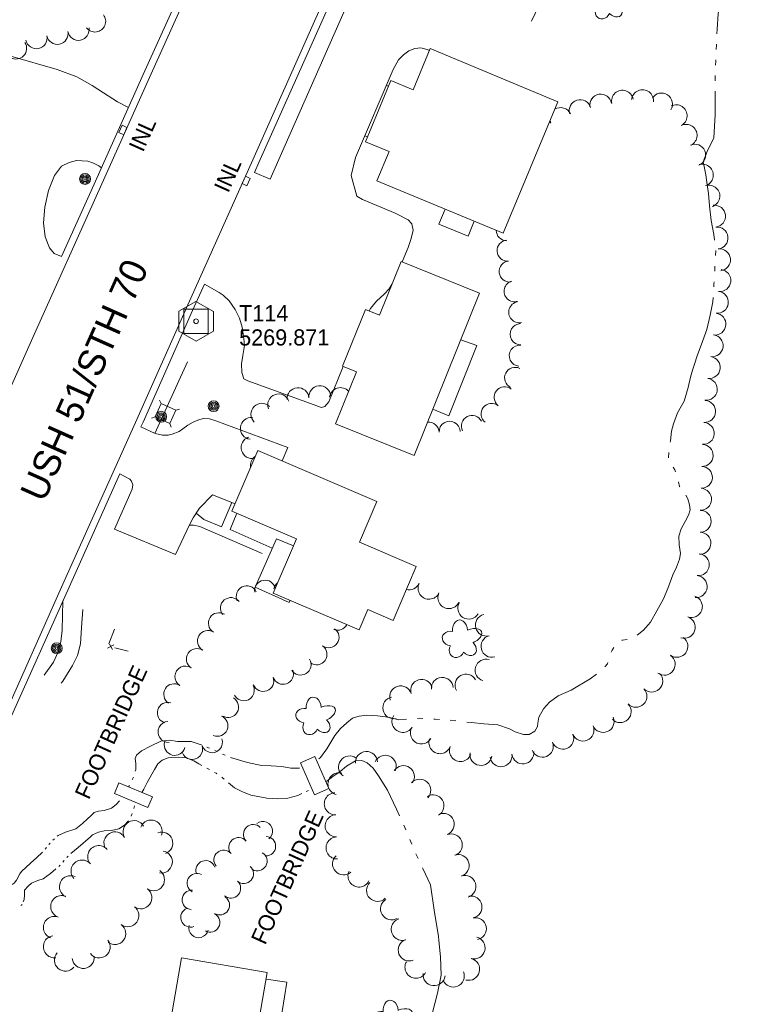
# Model space of a CAD drawing. Header units: feet. Extents: x 189933 to 191892, y 261782 to 262933.
# Tile 5 of 7: x 191370 to 191637, y 262130 to 262496. Entities that reach past the tile are written whole.
import ezdxf
from ezdxf.enums import TextEntityAlignment as Align

# ---------------------------------------------------------------- set-up
doc = ezdxf.new("R2010")
doc.units = ezdxf.units.FT
doc.header["$MEASUREMENT"] = 0
for name, pattern in [('DGN Style 3', [136.13208, 97.2372, -38.89488]), ('DGN Style 4', [155.676757, 77.78976, -38.89488, 0.097237, -38.89488]), ('DGN Style 5', [68.06604, 29.17116, -38.89488]), ('DGN Style 6', [184.945154, 0.097237, -38.89488, 68.06604, -38.89488, 0.097237, -38.89488])]:
    doc.linetypes.add(name, pattern=pattern)
for name, color, linetype, lineweight in [('E_DWY', 3, 'DGN Style 3', 0), ('E_LAND_Vegetation', 20, 'Continuous', 0), ('E_MAP_Control', 251, 'Continuous', 0), ('E_MISCPROP', 43, 'Continuous', 0), ('E_MISCPROP_HvyDash', 251, 'DGN Style 3', 13), ('E_MISCPROP_HvyLine', 251, 'Continuous', 13), ('E_MISCPROP_Railing', 43, 'Continuous', 0), ('E_PATH_Sidewalk', 3, 'DGN Style 5', 0), ('E_RDWY', 43, 'Continuous', 13), ('E_RDWY_Name', 231, 'Continuous', 0), ('E_UTL_AboveGroundPipe', 43, 'DGN Style 4', 0), ('E_WTR', 251, 'DGN Style 6', 0)]:
    doc.layers.add(name, color=color, linetype=linetype, lineweight=lineweight)
doc.styles.add('Style-IGR_FONT_0', font='IGR_FONT_0.shx')

# ---------------------------------------------------------------- blocks, each defined once
blk = doc.blocks.new('TP')
at = {"layer": 'E_MAP_Control', "color": 151, "linetype": 'Continuous', "lineweight": 0, "flags": 128}
for points in [[(-6.41, 3.76), (-6.41, -3.63), (0.05, -7.36), (6.44, -3.69), (6.44, 3.64), (-0.08, 7.37)], [(-4.5, -4.5), (-4.5, 4.5), (4.5, 4.5), (4.5, -4.5)]]:
    blk.add_lwpolyline(points, close=True, dxfattribs=at)
at = {"layer": 'E_MAP_Control', "color": 151, "linetype": 'Continuous', "lineweight": 0}
blk.add_circle((0, 0), 0.871, dxfattribs=at)
blk = doc.blocks.new('FOOT')
at = {"layer": 'E_MISCPROP_Railing', "color": 43, "linetype": 'Continuous', "lineweight": 0, "style": 'Style-IGR_FONT_0'}
blk.add_text('FOOTBRIDGE', height=6, rotation=359.9999, dxfattribs=at).set_placement((-27.43, 0), align=Align.MIDDLE_LEFT)
blk = doc.blocks.new('FOOT_1')
at = {"layer": 'E_MISCPROP_Railing', "color": 43, "linetype": 'Continuous', "lineweight": 0, "style": 'Style-IGR_FONT_0'}
blk.add_text('FOOTBRIDGE', height=6, rotation=359.9999, dxfattribs=at).set_placement((-27.43, 0), align=Align.MIDDLE_LEFT)
blk = doc.blocks.new('INLT_1')
at = {"layer": 'E_MISCPROP_Railing', "color": 43, "linetype": 'Continuous', "lineweight": 0, "flags": 128}
blk.add_lwpolyline([(3, -2), (3, 0), (0, 0), (0, -2), (3, -2)], dxfattribs=at)
blk = doc.blocks.new('INL_1')
at = {"layer": 'E_MISCPROP_Railing', "color": 43, "linetype": 'Continuous', "lineweight": 0, "style": 'Style-IGR_FONT_0'}
blk.add_text('INL', height=6, rotation=360, dxfattribs=at).set_placement((-5.79, -2.75))
blk = doc.blocks.new('INLT_2')
at = {"layer": 'E_MISCPROP_Railing', "color": 43, "linetype": 'Continuous', "lineweight": 0, "flags": 128}
blk.add_lwpolyline([(3, -2), (3, 0), (0, 0), (0, -2), (3, -2)], dxfattribs=at)
blk = doc.blocks.new('INL_2')
at = {"layer": 'E_MISCPROP_Railing', "color": 43, "linetype": 'Continuous', "lineweight": 0, "style": 'Style-IGR_FONT_0'}
blk.add_text('INL', height=6, rotation=0.0001, dxfattribs=at).set_placement((-5.79, -2.75))
blk = doc.blocks.new('PED')
at = {"layer": 'E_UTL_AboveGroundPipe', "color": 251, "linetype": 'Continuous', "lineweight": 13}
for p, q in [((-2.34, 2.71), (-3.29, 3.77)), ((3.06, 2.71), (4.02, 3.77)), ((-3.29, -4.35), (-2.34, -3.28)), ((4.02, -4.35), (3.06, -3.29))]:
    blk.add_line(p, q, dxfattribs=at)
at = {"layer": 'E_UTL_AboveGroundPipe', "color": 251, "linetype": 'Continuous', "lineweight": 13, "flags": 128}
blk.add_lwpolyline([(-2.34, -3.28), (3.06, -3.29), (3.06, 2.71), (-2.34, 2.71)], close=True, dxfattribs=at)
blk = doc.blocks.new('POLE_1')
at = {"layer": 'E_MISCPROP', "color": 1, "linetype": 'Continuous', "lineweight": 0}
for radius in [2.02, 1.51, 1.01, 0.504]:
    blk.add_circle((0.03, -0.08), radius, dxfattribs=at)
blk = doc.blocks.new('POLE_2')
at = {"layer": 'E_MISCPROP', "color": 1, "linetype": 'Continuous', "lineweight": 0}
for radius in [2.02, 1.51, 1.01, 0.504]:
    blk.add_circle((0.03, -0.09), radius, dxfattribs=at)
blk = doc.blocks.new('TREE_1')
at = {"layer": 'E_LAND_Vegetation', "color": 94, "linetype": 'Continuous', "lineweight": 0}
for centre, major_axis, ratio in [((-1.07, 3.38), (0.91, -3.32), 0.782863), ((2.88, 1.66), (-3.52, -1.95), 0.691916), ((-3.74, -0.07), (3.29, -0.08), 0.832022), ((-1.48, -3.67), (1.2, 3.24), 0.716896), ((2.54, -2.64), (-3.34, 3.06), 0.560249)]:
    blk.add_ellipse(centre, major_axis=major_axis, ratio=ratio, start_param=1.570796, end_param=4.712389, dxfattribs=at)
blk = doc.blocks.new('TREE_2')
at = {"layer": 'E_LAND_Vegetation', "color": 94, "linetype": 'Continuous', "lineweight": 0}
for centre, major_axis, ratio in [((-1.07, 3.38), (0.91, -3.32), 0.782863), ((2.88, 1.66), (-3.52, -1.95), 0.691916), ((-3.74, -0.07), (3.29, -0.08), 0.832022), ((-1.48, -3.66), (1.2, 3.24), 0.716896), ((2.54, -2.64), (-3.34, 3.06), 0.560249)]:
    blk.add_ellipse(centre, major_axis=major_axis, ratio=ratio, start_param=1.570796, end_param=4.712389, dxfattribs=at)

msp = doc.modelspace()

# ---------------------------------------------------------------- linework, layer by layer
at = {"layer": 'E_DWY', "color": 2, "linetype": 'DGN Style 3', "lineweight": 0, "flags": 128}
for points in [[(191498.36, 262531.33), (191500.67, 262529.87), (191502.3, 262529.35), (191504.98, 262529.27), (191509.73, 262529.43), (191515.1, 262529.99), (191520.55, 262530.42), (191527.23, 262530.8), (191533.36, 262530.92), (191537.98, 262529.98), (191544.01, 262528.5), (191557.36, 262524.86), (191563.69, 262522.32), (191565.78, 262520.61), (191567.06, 262517.17), (191566.88, 262511.17), (191565.03, 262506.12), (191555.58, 262485.89), (191552.84, 262481.2), (191548.55, 262473.79)], [(191456.86, 262438.8), (191462.75, 262436.33), (191490.08, 262498.3), (191484.59, 262500.87)], [(191521.82, 262484.03), (191520.98, 262484.41), (191518.62, 262485.09), (191516.4, 262484.84), (191514.16, 262483.95), (191512.18, 262482.49), (191510.38, 262480.62), (191508.35, 262477), (191494.46, 262444.37), (191492.74, 262437.66), (191494.86, 262430.04), (191497.05, 262428.76), (191509.14, 262423.72), (191509.93, 262423.32)], [(191410.11, 262462.93), (191406.08, 262465.08), (191400.84, 262468.43), (191396.67, 262471.06), (191390.99, 262474.37), (191383.64, 262477.04), (191366.44, 262481.95)], [(191385.28, 262407.55), (191382.49, 262408.75), (191380.74, 262410.85), (191379.2, 262414.91), (191378.5, 262420.05), (191378.99, 262425.87), (191380.45, 262432.11), (191382.61, 262437.7), (191385.22, 262441.15), (191388.08, 262442.46), (191390.83, 262443.25), (191394.97, 262443), (191397.11, 262442.3), (191399.07, 262441.23), (191400.08, 262440.55)], [(191509.93, 262423.32), (191513.95, 262421.28), (191515.36, 262419.74), (191515.77, 262417.38), (191515.07, 262414.3), (191513.97, 262410.89), (191511.71, 262405.62)], [(191489.83, 262366.82), (191484.53, 262353.66), (191483.01, 262351.89), (191481.81, 262351.5), (191454.47, 262361.49), (191452.97, 262362.23), (191452.14, 262364.48), (191452.11, 262367.72), (191452.51, 262370.86), (191453.16, 262374.52), (191452.96, 262377.03), (191452.33, 262381.38), (191451.27, 262384.76), (191449.73, 262387.89), (191447.52, 262391.18), (191445.27, 262393.24), (191443.75, 262394.28), (191438.28, 262397.38)], [(191508.03, 262397.5), (191506.94, 262395.62), (191505.07, 262393.67), (191502.17, 262391.06), (191499.93, 262388.29), (191499.47, 262387.41)], [(191414.75, 262344.41), (191419.99, 262341.9), (191422.71, 262341.31), (191424.88, 262341.27), (191426.37, 262341.6), (191428.95, 262342.67), (191432.17, 262344.94), (191434.1, 262346.1), (191435.84, 262346.89), (191437.82, 262347.41), (191440.14, 262347.3), (191442.57, 262346.62), (191469.26, 262336.66), (191467.22, 262331.69)], [(191449.7, 262315.84), (191441.26, 262319.17), (191436.53, 262314.18), (191434.14, 262310.6), (191432.75, 262307.97), (191427.55, 262297.02), (191404.87, 262306.43), (191411.51, 262321.24), (191411.74, 262322.85), (191411.28, 262324.18), (191410.64, 262324.92), (191406.88, 262326.87)]]:
    msp.add_lwpolyline(points, dxfattribs=at)
at = {"layer": 'E_LAND_Vegetation', "color": 94, "linetype": 'Continuous', "lineweight": 0}
for centre, radius, start, end in [((191397.67, 262494.92), 3.97, 217.3799, 37.3799), ((191391.55, 262491.83), 3.97, 190.2879, 10.2879), ((191375.92, 262488.73), 3.97, 191.6845, 11.6845), ((191383.7, 262490.34), 3.97, 191.6845, 11.6845), ((191368.33, 262484.88), 3.97, 239.2417, 32.6057), ((191585.44, 262463.8), 4.07, 9.5215, 189.5214), ((191593.51, 262465.26), 4.07, 11.4848, 191.4848), ((191600.97, 262465.43), 4.07, 353.6116, 173.6116), ((191608.04, 262464.21), 4.07, 327.2715, 147.2715), ((191570.52, 262458.82), 4.07, 24.9591, 121.9665), ((191577.83, 262461.75), 4.07, 17.3162, 197.3162), ((191613.47, 262459.86), 4.07, 296.9573, 116.9573), ((191563.51, 262455.18), 4.07, 31.8624, 41.8881), ((191570.52, 262458.82), 4.07, 192.8455, 204.9591), ((191617.16, 262452.6), 4.07, 296.9573, 116.9573), ((191620.33, 262445.23), 4.07, 293.0747, 113.0747), ((191623.19, 262437.82), 4.07, 287.2827, 107.2827), ((191625.61, 262430.04), 4.07, 287.2827, 107.2827), ((191627.71, 262422.56), 4.07, 276.5058, 96.5058), ((191550.57, 262417.37), 3.92, 181.1979, 267.1283), ((191628.63, 262414.47), 4.07, 276.5058, 96.5058), ((191550.89, 262409.78), 3.92, 94.4776, 274.4776), ((191629.55, 262406.37), 4.07, 276.5058, 96.5058), ((191551.67, 262402.04), 3.92, 96.6381, 276.6381), ((191629.68, 262398.7), 4.07, 263.5711, 83.571), ((191553.51, 262394.72), 3.92, 105.6392, 285.6392), ((191628.77, 262390.61), 4.07, 263.5711, 83.5711), ((191555.22, 262386.93), 3.92, 101.5058, 281.5058), ((191627.85, 262382.51), 4.07, 263.5711, 83.571), ((191555.73, 262378.77), 3.92, 90.5382, 270.5382), ((191626.82, 262374.47), 4.07, 262.3859, 82.3859), ((191555.41, 262370.76), 3.92, 84.7868, 264.7868), ((191625.74, 262366.4), 4.07, 262.3859, 82.3859), ((191553.7, 262362.54), 3.92, 64.0168, 244.0168), ((191624.66, 262358.32), 4.07, 262.3859, 82.3859), ((191473.06, 262354.82), 4.06, 5.0373, 185.0373), ((191481.14, 262355.54), 4.06, 5.0373, 185.0373), ((191488.79, 262354.88), 4.06, 41.104, 172.5221), ((191549.81, 262355.3), 3.92, 51.6629, 231.6629), ((191459.63, 262349.04), 4.06, 45.3998, 225.3998), ((191465.86, 262352.51), 4.06, 20.6512, 200.6512), ((191624.03, 262350.07), 4.07, 266.5348, 86.5348), ((191544.94, 262349.14), 3.92, 51.6629, 231.6629), ((191455.72, 262343.79), 4.06, 83.8589, 263.8589), ((191521.51, 262342.23), 3.92, 2.1637, 94.8716), ((191529.36, 262342.52), 3.92, 2.1637, 182.1637), ((191537.67, 262344.69), 3.92, 27.0371, 207.0371), ((191623.54, 262341.94), 4.07, 266.5348, 86.5348), ((191456.01, 262336.65), 4.06, 108.5174, 282.8722), ((191623.12, 262333.75), 4.07, 267.9702, 87.9702), ((191459.43, 262330.04), 4.06, 125.9839, 190.9688), ((191622.84, 262325.61), 4.07, 267.9702, 87.9702), ((191622.55, 262317.47), 4.07, 267.9702, 87.9702), ((191622.39, 262309.29), 4.07, 269.1461, 89.1461), ((191622.28, 262301.14), 4.07, 269.1461, 89.1461), ((191621.67, 262293.17), 4.07, 264.598, 84.598), ((191460.84, 262283.55), 3.89, 13.9816, 187.7518), ((191620.9, 262285.06), 4.07, 264.598, 84.598), ((191454.02, 262281.45), 3.89, 25.4399, 205.4399), ((191467.89, 262283.38), 3.89, 128.9061, 167.939), ((191514.34, 262287.95), 4.07, 254.8688, 334.5488), ((191521.7, 262284.44), 4.07, 154.5488, 334.5488), ((191448.14, 262277.08), 3.89, 38.9879, 218.9879), ((191529.05, 262280.94), 4.07, 154.5488, 334.5488), ((191619.12, 262277.63), 4.07, 251.1109, 71.1109), ((191536.44, 262277.05), 4.07, 148.0346, 328.0346), ((191443.68, 262271.46), 3.89, 58.054, 238.054), ((191543.02, 262270.75), 4.07, 104.5591, 284.5591), ((191616.48, 262269.92), 4.07, 251.1109, 71.1109), ((191484.4, 262266.25), 3.89, 234.7411, 54.741), ((191487.73, 262272.72), 3.89, 249.174, 332.958), ((191439.64, 262264.86), 3.89, 59.5591, 239.5591), ((191545.07, 262262.87), 4.07, 104.5591, 284.5591), ((191613.74, 262262.87), 4.07, 234.7255, 54.7255), ((191435.48, 262258.16), 3.89, 56.3241, 236.3241), ((191479.91, 262259.89), 3.89, 234.7411, 54.741), ((191474.04, 262256.09), 3.89, 211.2808, 31.2808), ((191542.87, 262254.04), 4.07, 73.7585, 253.7585), ((191609.04, 262256.21), 4.07, 234.7255, 54.7255), ((191431.25, 262251.65), 3.89, 57.2715, 237.2715), ((191460.16, 262250.03), 3.89, 199.7373, 19.7373), ((191467.49, 262252.66), 3.89, 199.7373, 19.7373), ((191526.62, 262247.26), 4.07, 4.0309, 184.0309), ((191535.43, 262248.47), 4.07, 29.6345, 209.6345), ((191604.41, 262249.97), 4.07, 224.0823, 44.0823), ((191427.09, 262245.09), 3.89, 57.81, 237.81), ((191452.95, 262246.53), 3.89, 207.1497, 27.1497), ((191511.17, 262244.13), 4.07, 17.0083, 197.0083), ((191518.96, 262246.52), 4.07, 17.0083, 197.0083), ((191598.55, 262244.3), 4.07, 224.0823, 44.0823), ((191447.1, 262240.35), 3.89, 239.5779, 59.5779), ((191508.62, 262240.05), 4.07, 102.1463, 282.1463), ((191424.7, 262238.2), 3.89, 72.6749, 252.6749), ((191592.7, 262238.63), 4.07, 224.0823, 44.0823), ((191443.14, 262233.38), 3.89, 246.8962, 66.8962), ((191512.01, 262235), 4.07, 146.9662, 326.9662), ((191586.35, 262234.97), 4.07, 203.0412, 23.0412), ((191424.97, 262231.09), 3.89, 92.9911, 272.9911), ((191518.86, 262230.71), 4.07, 148.9355, 328.9355), ((191578.85, 262231.79), 4.07, 203.0412, 23.0412), ((191571.35, 262228.75), 4.07, 201.487, 21.487), ((191427.27, 262226.28), 3.89, 165.5087, 345.5087), ((191433.76, 262224.77), 3.89, 198.6968, 18.6968), ((191441.14, 262227.27), 3.89, 198.6968, 18.6968), ((191525.74, 262227.08), 4.07, 159.1134, 339.1134), ((191533.36, 262224.18), 4.07, 159.1134, 339.1134), ((191563.77, 262225.77), 4.07, 201.487, 21.487), ((191492.2, 262218.08), 4.1, 53.666, 233.666), ((191498.47, 262219.72), 4.1, 3.4388, 183.4387), ((191505.41, 262218.32), 4.1, 336.498, 156.498), ((191540.96, 262222.71), 4.07, 170.5691, 350.5691), ((191548.45, 262222.24), 4.07, 187.4935, 7.4935), ((191556.53, 262223.31), 4.07, 187.4935, 7.4935), ((191512.18, 262214.48), 4.1, 325.5479, 145.5479), ((191488.27, 262211.81), 4.1, 74.7118, 254.7118), ((191518.24, 262209.43), 4.1, 317.1917, 137.1917), ((191486.92, 262204.41), 4.1, 92.2341, 272.2341), ((191523.14, 262203.66), 4.1, 300.755, 120.755), ((191487.23, 262196.22), 4.1, 92.2341, 272.2341), ((191526.94, 262196.77), 4.1, 291.6262, 111.6262), ((191412.19, 262194.05), 4.11, 30.4525, 210.4525), ((191418.51, 262194.28), 4.11, 338.4762, 158.4762), ((191456.44, 262193.11), 3.62, 43.6502, 223.6502), ((191460.02, 262194.24), 3.62, 307.5978, 127.5978), ((191405.1, 262189.87), 4.11, 30.4525, 210.4525), ((191422.45, 262189.82), 4.11, 290.293, 110.293), ((191461.14, 262188.67), 3.62, 267.7603, 87.7603), ((191529.96, 262189.16), 4.1, 291.6262, 111.6262), ((191399.09, 262184.8), 4.11, 40.9618, 220.9618), ((191450.96, 262188.25), 3.62, 40.3911, 220.3911), ((191487.55, 262188.04), 4.1, 92.2341, 272.2341), ((191422.29, 262182.81), 4.11, 260.444, 80.444), ((191445.45, 262183.56), 3.62, 40.3911, 220.3911), ((191457.95, 262183.11), 3.62, 240.1938, 60.1938), ((191489.97, 262182.11), 4.1, 132.0959, 312.0959), ((191532.51, 262181.5), 4.1, 287.927, 107.927), ((191392.89, 262179.41), 4.11, 40.9618, 220.9618), ((191438.75, 262179.71), 3.62, 19.3062, 199.3062), ((191388.58, 262173.62), 4.11, 65.64, 245.64), ((191419.38, 262176.21), 4.11, 235.8231, 55.8231), ((191435.48, 262174.95), 3.62, 60.7912, 240.7912), ((191452.92, 262178.44), 3.62, 228.7164, 48.7164), ((191495.71, 262177.61), 4.1, 154.4911, 334.4911), ((191535.03, 262173.71), 4.1, 287.927, 107.927), ((191448.15, 262173.01), 3.62, 228.7164, 48.7164), ((191502.61, 262172.25), 4.1, 134.3825, 314.3825), ((191385.33, 262166.26), 4.11, 70.8509, 250.8509), ((191414.71, 262169.52), 4.11, 233.7775, 53.7775), ((191433.65, 262168.75), 3.62, 86.6665, 266.6665), ((191444.02, 262166.77), 3.62, 236.97, 56.97), ((191507.8, 262165.41), 4.1, 120.7727, 300.7727), ((191537.25, 262166.06), 4.1, 281.4363, 101.4363), ((191409.86, 262162.88), 4.11, 233.7775, 53.7775), ((191433.13, 262162.23), 3.62, 110.6646, 290.6646), ((191440.42, 262160.36), 3.62, 241.1459, 61.1459), ((191382.63, 262158.5), 4.11, 70.8509, 250.8509), ((191405, 262156.25), 4.11, 233.7775, 53.7775), ((191511.78, 262157.81), 4.1, 108.17, 288.17), ((191538.88, 262158.03), 4.1, 281.4363, 101.4363), ((191436.13, 262158.31), 3.62, 166.052, 346.052), ((191382.62, 262151.35), 4.11, 97.7079, 277.7079), ((191399.22, 262151.29), 4.11, 217.2182, 37.2182), ((191514.35, 262150.16), 4.1, 111.7479, 291.7479), ((191538.42, 262150.91), 4.1, 255.754, 75.754), ((191386.73, 262146.4), 4.11, 139.4795, 319.4795), ((191393.32, 262147.41), 4.11, 186.5746, 6.5746), ((191516.86, 262143.76), 4.1, 150.19, 330.19), ((191536.4, 262142.97), 4.1, 255.754, 75.754), ((191523.59, 262140.99), 4.1, 173.2999, 353.2999), ((191530.68, 262140.47), 4.1, 202.668, 22.668)]:
    msp.add_arc(centre, radius, start, end, dxfattribs=at)
at = {"layer": 'E_MISCPROP_HvyDash', "color": 230, "linetype": 'DGN Style 3', "lineweight": 13, "flags": 128}
for points in [[(191533.5, 262376.72), (191539.51, 262374.6), (191529.01, 262348.44), (191523.1, 262350.9)], [(191471.32, 262300.15), (191465.07, 262302.83), (191457.13, 262284.8), (191469.78, 262279.21), (191470.11, 262279.97)], [(191461.25, 262139.33), (191468.96, 262138.19), (191464.77, 262112.71), (191468.23, 262112.15), (191465.88, 262098.5), (191454.5, 262100.38)]]:
    msp.add_lwpolyline(points, dxfattribs=at)
at = {"layer": 'E_MISCPROP_HvyLine', "color": 230, "linetype": 'Continuous', "lineweight": 13, "flags": 128}
for points in [[(191549.2, 262416.22), (191502.35, 262435.72), (191506.87, 262446.59), (191506.87, 262446.59), (191498.13, 262450.23), (191507.57, 262472.91), (191507.57, 262472.91), (191515.77, 262469.5), (191515.77, 262469.5), (191522.14, 262484.78), (191522.14, 262484.78), (191522.14, 262484.78), (191569.52, 262465.06), (191549.2, 262416.22)], [(191540.48, 262394.03), (191540.48, 262394.03), (191516.19, 262333.74), (191516.19, 262333.74), (191486.99, 262345.5), (191494.78, 262364.83), (191489.61, 262366.91), (191498.09, 262387.96), (191503.33, 262385.85), (191511.36, 262405.76), (191540.48, 262394.03)], [(191463.84, 262282.66), (191463.84, 262282.66), (191495.74, 262269.01), (191495.74, 262269.01), (191498.96, 262276.53), (191508.35, 262272.51), (191508.35, 262272.51), (191516.93, 262292.54), (191516.93, 262292.54), (191516.93, 262292.54), (191495.86, 262301.56), (191502.33, 262316.66), (191502.33, 262316.66), (191458.14, 262335.57), (191458.14, 262335.57), (191448.51, 262313.06), (191472.46, 262302.81), (191472.46, 262302.81), (191472.46, 262302.81)], [(191429.8, 262147.24), (191429.8, 262147.24), (191422.23, 262103.52), (191425.61, 262102.93), (191425.61, 262102.93), (191424.34, 262095.58), (191424.34, 262095.58), (191424.34, 262095.58), (191418.73, 262096.55), (191418.73, 262096.55), (191413.85, 262068.37), (191447.68, 262062.51), (191447.68, 262062.51), (191452.58, 262090.82), (191448.95, 262091.45), (191450.22, 262098.76), (191450.22, 262098.76), (191450.22, 262098.76), (191454.1, 262098.09), (191461.66, 262141.72), (191461.66, 262141.72), (191429.8, 262147.24)]]:
    msp.add_lwpolyline(points, close=True, dxfattribs=at)
at = {"layer": 'E_MISCPROP_Railing', "color": 43, "linetype": 'Continuous', "lineweight": 0}
for p, q in [((191404.61, 262263.37), (191402.34, 262262.19)), ((191404.13, 262261.76), (191403.11, 262263.7))]:
    msp.add_line(p, q, dxfattribs=at)
at = {"layer": 'E_MISCPROP_Railing', "color": 43, "linetype": 'Continuous', "lineweight": 0, "flags": 128}
for points in [[(191402.87, 262263.79), (191404.94, 262269.26)], [(191409.98, 262261.14), (191404.98, 262262.35)]]:
    msp.add_lwpolyline(points, dxfattribs=at)
at = {"layer": 'E_MISCPROP_Railing', "color": 43, "linetype": 'Continuous', "lineweight": 13, "flags": 128}
for points in [[(191479.2, 262207.75), (191473.99, 262219.62), (191479.34, 262221.97), (191484.55, 262210.1)], [(191418.98, 262206.98), (191406.57, 262212.22), (191404.89, 262208.25), (191417.31, 262203.01)]]:
    msp.add_lwpolyline(points, close=True, dxfattribs=at)
at = {"layer": 'E_PATH_Sidewalk', "color": 2, "linetype": 'DGN Style 5', "lineweight": 0, "flags": 128}
for points in [[(191505.85, 262471.11), (191506.69, 262470.8)], [(191497.86, 262452.37), (191498.86, 262451.98)], [(191527.72, 262425.16), (191525.39, 262419.6), (191536.28, 262415.12), (191538.5, 262420.67)], [(191419.94, 262341.92), (191443.69, 262394.31)], [(191435.25, 262312.27), (191438.14, 262310), (191444.63, 262307.26), (191448.48, 262316.32)], [(191463.52, 262299.31), (191447.89, 262306.21), (191450.28, 262312.3)], [(191326.71, 262127.08), (191326.71, 262130.36), (191328, 262135.01), (191340.36, 262162.4), (191367.52, 262221.97), (191373.88, 262233.95), (191379.24, 262241.87), (191385.75, 262249.96), (191389.27, 262255.72), (191391.22, 262259.41), (191392.25, 262263.75), (191392.64, 262269.84), (191393.12, 262276.66), (191393.96, 262281.64), (191396.5, 262288.76), (191404.87, 262306.43)], [(191432.69, 262307.83), (191434.19, 262307.88), (191436.61, 262307.35), (191462.21, 262296.33)], [(191385.74, 262279.73), (191385.5, 262268.92), (191384.97, 262264.55), (191384.04, 262260.79), (191382.24, 262257.05), (191378.47, 262251.7), (191367.16, 262238.04)]]:
    msp.add_lwpolyline(points, dxfattribs=at)
at = {"layer": 'E_RDWY', "color": 30, "linetype": 'Continuous', "lineweight": 13, "flags": 128}
for points in [[(191670.1, 262924.92), (191659.54, 262898.91), (191641.31, 262857.38), (191622.08, 262813.99), (191606.92, 262779.77), (191589.44, 262741.36), (191567.42, 262691.95), (191545.85, 262643.93), (191523.63, 262594.11), (191502.72, 262547.05), (191479.69, 262496.11), (191456.23, 262443.49), (191431.59, 262388.58), (191413.22, 262347.12), (191385.77, 262285.92), (191363.45, 262235.87), (191344.14, 262192.87), (191324.72, 262149.69), (191304.36, 262104.19), (191288.27, 262068.14), (191267.61, 262022.1), (191254.78, 261993.35), (191244.66, 261971.04)], [(191195.53, 261977.49), (191214.15, 262019.18), (191234.6, 262065.03), (191254.08, 262108.83), (191273.07, 262150.95), (191290.85, 262190.57), (191303.5, 262218.81), (191325.5, 262267.82), (191352.72, 262328.5), (191374.55, 262377.5), (191399.66, 262433.5), (191417.87, 262474.11), (191449.66, 262544.72), (191478.78, 262610.61), (191499.96, 262657.13), (191517.14, 262695.81), (191543.77, 262755.37), (191570.64, 262815.45), (191589.93, 262858.24), (191614.43, 262915.01)], [(191385.28, 262407.55), (191397.38, 262434.52), (191415.59, 262475.13), (191432.99, 262513.79)], [(191484.59, 262500.87), (191481.97, 262495.08), (191458.51, 262442.47), (191456.86, 262438.8)], [(191438.28, 262397.38), (191433.88, 262387.56), (191415.51, 262346.1), (191414.75, 262344.41)], [(191406.88, 262326.87), (191388.05, 262284.9), (191365.74, 262234.85), (191346.42, 262191.85), (191327, 262148.67), (191320.52, 262134.19)]]:
    msp.add_lwpolyline(points, dxfattribs=at)
at = {"layer": 'E_WTR', "color": 150, "linetype": 'Continuous', "lineweight": 0, "flags": 128}
for points in [[(191628.59, 262490.31), (191628.65, 262491.99), (191629.07, 262497.66), (191629.64, 262502.39), (191630.35, 262506.2), (191631.49, 262510.2)], [(191628.36, 262484.48), (191628.46, 262486.21), (191628.46, 262486.43)], [(191628.1, 262478.66), (191628.14, 262480.12), (191628.16, 262480.6)], [(191627.95, 262472.83), (191627.95, 262473.25), (191628, 262474.77)], [(191623.71, 262441.63), (191623.49, 262442.73), (191624.92, 262446.59), (191627.41, 262451.63), (191627.97, 262460.19), (191627.96, 262466.68), (191627.96, 262468.94)], [(191627.7, 262413.73), (191627.4, 262415.83), (191626.49, 262420.95), (191625.85, 262426.46), (191625.42, 262431.04), (191625.02, 262434.19), (191624.44, 262437.97), (191623.71, 262441.63)], [(191628.08, 262407.94), (191628.18, 262409.88)], [(191627.76, 262402.12), (191627.82, 262403.09), (191627.87, 262404.06)], [(191627.41, 262396.29), (191627.47, 262397.43), (191627.52, 262398.24)], [(191619.57, 262365.37), (191620.16, 262367.27), (191621.38, 262371.04), (191622.76, 262374.69), (191624.82, 262380.55), (191626.15, 262385.78), (191627.13, 262390.76), (191627.21, 262392.41)], [(191611.29, 262338.65), (191611.4, 262339.16), (191611.7, 262342.72), (191612.42, 262345.44), (191613.9, 262349.53), (191616.38, 262353.91), (191617.92, 262359.01), (191618.78, 262362.83), (191619.57, 262365.37)], [(191610.67, 262332.87), (191610.66, 262332.89), (191610.7, 262334.82)], [(191613.23, 262327.7), (191612.96, 262328.45), (191612.3, 262329.39)], [(191614.84, 262322.12), (191614.74, 262322.24), (191614.37, 262323.99)], [(191613.6, 262292.22), (191614.69, 262295.25), (191615.04, 262297.29), (191614.64, 262300.58), (191614.46, 262303.74), (191615.26, 262306.48), (191616.85, 262309.2), (191618.03, 262311.53), (191618.67, 262313.6), (191618.38, 262315.45), (191617.77, 262317.64), (191617.09, 262318.97)], [(191598.95, 262267.01), (191601.35, 262268.91), (191603.9, 262271.84), (191606.29, 262276.1), (191608.76, 262280.45), (191610.32, 262284.38), (191612.22, 262289.47), (191613.6, 262292.22)], [(191593.24, 262265.04), (191593.42, 262265.13), (191595.23, 262265.45)], [(191589.35, 262260.65), (191589.73, 262261.42), (191590.27, 262262.47)], [(191586.93, 262255.23), (191588, 262256.39), (191588.06, 262256.84)], [(191562.12, 262234.29), (191562.49, 262236.55), (191564.19, 262239.72), (191566.47, 262242.15), (191569.67, 262244.47), (191574.44, 262246.54), (191581.56, 262250.78), (191583.88, 262252.54)], [(191486.77, 262229.75), (191488.77, 262232.38), (191491.17, 262234.43), (191493.32, 262236.2), (191495.73, 262236.99), (191498.56, 262237.26), (191502.61, 262237.1), (191506.54, 262236.58), (191510.47, 262235.59), (191513.34, 262235.8)], [(191517.4, 262236.1), (191518.1, 262236.15), (191519.44, 262236.08)], [(191523.51, 262235.89), (191523.96, 262235.87), (191525.55, 262235.75)], [(191529.61, 262235.43), (191531.65, 262235.27)], [(191535.7, 262234.78), (191537.45, 262234.54), (191542.03, 262234.12), (191547.25, 262233.75), (191551.57, 262232.27), (191553.65, 262231.09), (191556.8, 262230.13), (191558.92, 262230.12), (191560.99, 262231.37), (191561.93, 262233.17), (191562.12, 262234.29)], [(191486.77, 262229.75), (191483.78, 262224.8), (191481.39, 262221.62), (191480.74, 262221.06)], [(191422.07, 262227.63), (191418.27, 262225.77), (191414.95, 262224.04), (191413.04, 262222.42), (191412.61, 262221.26), (191412.89, 262219.33), (191412.8, 262217.11), (191412.61, 262216.48)], [(191437.25, 262226.26), (191436.71, 262226.48), (191433.42, 262227.52), (191430.82, 262227.58), (191428.36, 262227.51), (191425.5, 262228.03), (191422.07, 262227.63)], [(191440.22, 262225.08), (191439.23, 262225.48)], [(191422.62, 262220.61), (191424.8, 262221.48), (191426.26, 262221.63), (191428.76, 262221.74), (191431.47, 262221.48), (191434.41, 262220.41), (191436.19, 262219.25), (191437.34, 262218.65)], [(191443.14, 262223.8), (191442.18, 262224.26)], [(191446.02, 262222.41), (191445.06, 262222.87)], [(191463.05, 262218.54), (191459.45, 262218.6), (191454.25, 262219.76), (191448.01, 262221.65)], [(191415.08, 262208.62), (191415.79, 262209.9), (191417.03, 262212.29), (191418.74, 262215.37), (191419.73, 262217.18), (191421.04, 262219.19), (191422.62, 262220.61)], [(191473.59, 262217.65), (191470.4, 262217.6), (191467.01, 262218.29), (191463.05, 262218.54)], [(191483.53, 262212.65), (191483.81, 262212.8), (191485.93, 262214.53), (191488.72, 262216.44), (191491.03, 262218.44), (191494.35, 262220.39)], [(191494.35, 262220.39), (191496.77, 262220.55), (191498.72, 262219.62), (191500.96, 262217.7), (191502.99, 262214.83), (191506.29, 262209.53), (191509.67, 262202.43), (191510.75, 262199.97)], [(191411.93, 262214.3), (191411.44, 262213.27)], [(191439.24, 262217.65), (191439.49, 262217.52), (191440.18, 262217.12)], [(191442.05, 262216.05), (191442.62, 262215.73), (191442.96, 262215.49)], [(191444.73, 262214.26), (191445.14, 262213.98), (191445.58, 262213.61)], [(191410.45, 262211.22), (191410.17, 262210.7)], [(191447.25, 262212.25), (191447.26, 262212.24), (191449.49, 262210.38), (191452.24, 262208.95), (191455.51, 262207.6), (191461.44, 262206.51)], [(191461.44, 262206.51), (191465.49, 262206.22), (191469.28, 262206.47), (191473.05, 262207.55), (191474.44, 262208.23)], [(191476.1, 262209.03), (191476.95, 262209.38)], [(191406.77, 262205.48), (191405.59, 262204.21), (191403.79, 262202.81), (191401.05, 262201.9), (191398.94, 262201.7), (191397.38, 262201.14), (191396.09, 262199.91), (191394.84, 262198.82), (191393.06, 262197.16)], [(191412.05, 262202.73), (191412.33, 262203.71)], [(191411.06, 262199.84), (191411.46, 262200.78)], [(191393.06, 262197.16), (191390.54, 262195.1), (191386.78, 262193.9), (191384.06, 262192.69), (191383.69, 262192.38)], [(191396.77, 262192.87), (191399.03, 262193.91), (191401.07, 262194.37), (191403.84, 262194.46), (191406.56, 262195.15), (191408.66, 262196.48), (191410.16, 262198.03)], [(191512.29, 262196.46), (191513.04, 262194.69)], [(191388.69, 262186.01), (191391.46, 262188.25), (191395.97, 262192.11), (191396.77, 262192.87)], [(191381.04, 262189.85), (191380.57, 262189.28)], [(191382.58, 262191.42), (191382.01, 262190.95)], [(191514.53, 262191.15), (191515.28, 262189.38)], [(191378.19, 262186.48), (191378.02, 262186.29), (191376.13, 262184.45), (191373.7, 262182.35), (191370.34, 262179.28)], [(191379.62, 262188.16), (191379.14, 262187.6)], [(191387.19, 262184.42), (191387.67, 262184.97)], [(191516.82, 262185.86), (191517.64, 262184.12)], [(191384.25, 262181.17), (191384.55, 262181.43), (191384.77, 262181.68)], [(191385.74, 262182.77), (191386.22, 262183.32)], [(191366.92, 262174.48), (191367.69, 262175), (191368.47, 262176.06), (191369.72, 262178.36), (191370.34, 262179.28)], [(191374.1, 262174.94), (191376.49, 262175.99), (191378.39, 262176.53), (191381.14, 262178.52), (191383.13, 262180.22)], [(191519.28, 262180.65), (191519.4, 262180.39), (191522.26, 262174.33), (191523.65, 262164.92), (191525.21, 262155.15), (191525.35, 262153.7)], [(191374.1, 262174.94), (191372.8, 262173.84), (191371.54, 262172.31), (191371.46, 262170.49), (191371.42, 262168.84), (191371.06, 262168.03)], [(191370.6, 262167.02), (191370.57, 262166.95), (191370.18, 262166.67)], [(191525.35, 262153.7), (191525.95, 262147.56), (191526.26, 262140.8), (191524.83, 262134.12), (191522.91, 262126.46), (191522.88, 262126.28)]]:
    msp.add_lwpolyline(points, dxfattribs=at)

# ---------------------------------------------------------------- block references
at = {"layer": 'E_LAND_Vegetation', "color": 94, "linetype": 'Continuous', "lineweight": 0, "xscale": 0.9999999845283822, "yscale": 0.9999999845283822, "zscale": 0.9999999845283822, "rotation": 65.60420370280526}
for name, p in [('TREE_2', (191587.73, 262502.41)), ('TREE_1', (191533.56, 262265.34)), ('TREE_1', (191479.22, 262236.69)), ('TREE_1', (191507.81, 262124.18))]:
    msp.add_blockref(name, p, dxfattribs=at)
at = {"layer": 'E_MAP_Control', "color": 151, "linetype": 'Continuous', "lineweight": 0, "xscale": 1.00000025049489, "yscale": 1.00000025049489, "zscale": 1.00000025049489, "rotation": 0.04055431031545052}
msp.add_blockref('TP', (191435.19, 262383.54), dxfattribs=at)
at = {"layer": 'E_MISCPROP', "color": 1, "linetype": 'Continuous', "lineweight": 0, "xscale": 0.9999999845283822, "yscale": 0.9999999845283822, "zscale": 0.9999999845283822, "rotation": 65.60420370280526}
for name, p in [('POLE_2', (191393.88, 262436.41)), ('POLE_1', (191441.63, 262352.03)), ('POLE_2', (191422.16, 262348.12)), ('POLE_2', (191383.36, 262262.16))]:
    msp.add_blockref(name, p, dxfattribs=at)
at = {"layer": 'E_MISCPROP_Railing', "color": 43, "linetype": 'Continuous', "lineweight": 0}
for name, p, xscale, yscale, zscale, rotation in [('INL_2', (191415.34, 262452.45), 0.9999999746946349, 0.9999999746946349, 0.9999999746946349, 65.84888360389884), ('INLT_2', (191409.55, 262455.55), 0.9999999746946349, 0.9999999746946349, 0.9999999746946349, 245.8488836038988), ('INL_1', (191446.99, 262437.32), 1.000000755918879, 1.000000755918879, 1.000000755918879, 65.83574507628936), ('INLT_1', (191452.27, 262434.67), 1.000000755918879, 1.000000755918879, 1.000000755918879, 65.83574507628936), ('FOOT', (191404, 262231.87), 0.9999999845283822, 0.9999999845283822, 0.9999999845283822, 65.60420370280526), ('FOOT_1', (191469.45, 262177.93), 0.9999999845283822, 0.9999999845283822, 0.9999999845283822, 65.60420370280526)]:
    msp.add_blockref(name, p, dxfattribs=dict(at, xscale=xscale, yscale=yscale, zscale=zscale, rotation=rotation))
at = {"layer": 'E_UTL_AboveGroundPipe', "color": 251, "linetype": 'Continuous', "lineweight": 13, "xscale": 0.9999999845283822, "yscale": 0.9999999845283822, "zscale": 0.9999999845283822, "rotation": 65.60420370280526}
msp.add_blockref('PED', (191423.39, 262349.08), dxfattribs=at)

# ---------------------------------------------------------------- texts
at = {"layer": 'E_MAP_Control', "color": 151, "linetype": 'Continuous', "lineweight": 0, "style": 'Style-IGR_FONT_0'}
for s, p in [('T114', (191451.19, 262383.55)), ('5269.871', (191451.2, 262374.55))]:
    msp.add_text(s, height=6, rotation=0.0407, dxfattribs=at).set_placement(p)
at = {"layer": 'E_RDWY_Name', "color": 30, "linetype": 'Continuous', "lineweight": 0, "style": 'Style-IGR_FONT_0', "width": 0.999901}
msp.add_text('USH 51/STH 70', height=10, rotation=65.9721, dxfattribs=at).set_placement((191378.73, 262315.96))

doc.saveas('drawing.dxf')
